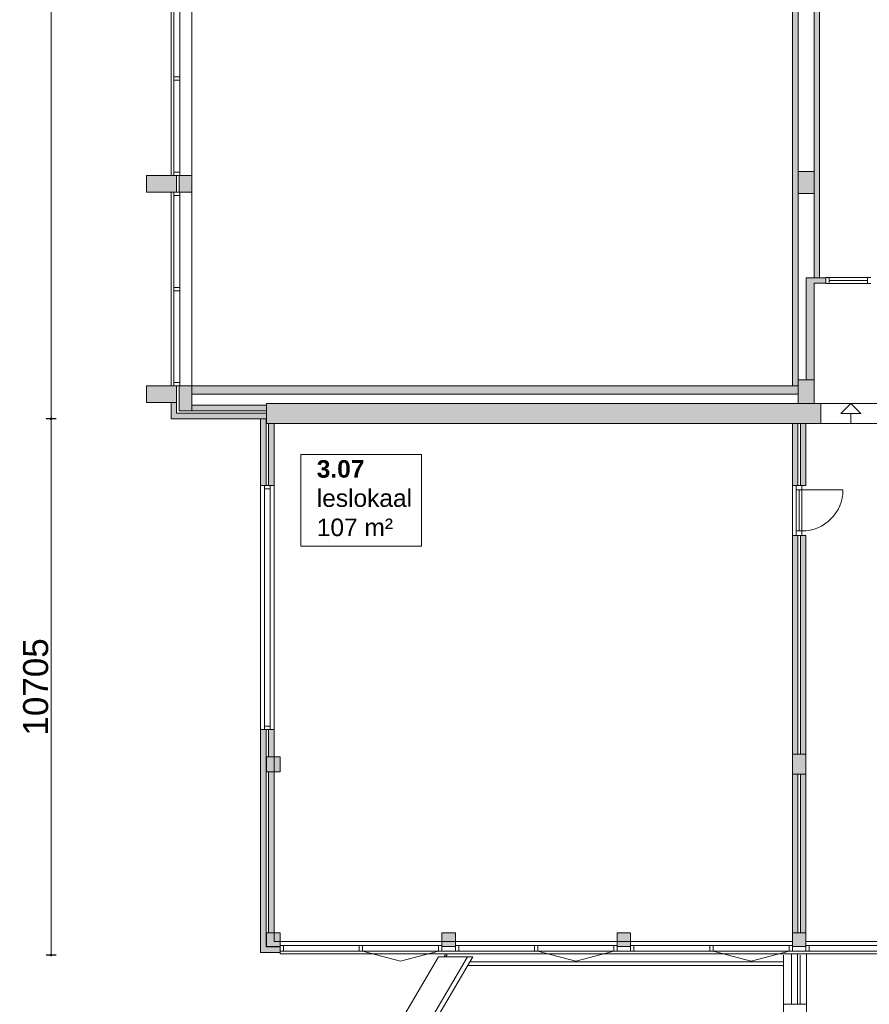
# Model space of a CAD drawing. Header units: millimetres. Extents: x 755778 to 1537169, y 90093 to 392038.
# Tile 118 of 134: x 1143142 to 1160108, y 347586 to 367239. Entities that reach past the tile are written whole.
import ezdxf

# ---------------------------------------------------------------- set-up
doc = ezdxf.new("R2010")
doc.units = ezdxf.units.MM
doc.layers.add('maatlijnen', color=7, linetype='Continuous')
doc.layers.add('NIV 3HB', color=7, linetype='Continuous')
doc.layers.add('oppervlaktelijnen', color=6, linetype='Continuous', lineweight=35, plot=False)
doc.layers.add('RUIMTEnr', color=7, linetype='Continuous', lineweight=5)
doc.styles.get("Standard").update_dxf_attribs({"font": 'arial.ttf'})
doc.dimstyles.new('even', dxfattribs={"dimtxt": 500, "dimasz": 50, "dimexe": 100, "dimexo": 0, "dimgap": 50, "dimtad": 1, "dimdec": 0, "dimzin": 0, "dimdsep": 46, "dimtxsty": 'Standard', "dimblk": 'DOT', "dimcen": 1, "dimclrd": 7, "dimclre": 7, "dimclrt": 7, "dimadec": 0, "dimazin": 0, "dimtfac": 1, "dimtdec": 0, "dimtofl": 0, "dimtmove": 0, "dimatfit": 2, "dimldrblk": 'DOT', "dimfxl": 100, "dimfxlon": 1, "dimtolj": 1, "dimtzin": 0, "dimlwd": 5, "dimarcsym": 0})

# ---------------------------------------------------------------- blocks, each defined once
blk = doc.blocks.new('_Dot')
at = {"color": 0, "linetype": 'ByBlock', "lineweight": -2}
blk.add_line((-0.5, 0), (-1, 0), dxfattribs=at)
at = {"color": 0, "linetype": 'ByBlock', "const_width": 0.5}
blk.add_lwpolyline([(-0.25, 0, 1), (0.25, 0, 1)], format="xyb", close=True, dxfattribs=at)
blk = doc.blocks.new('*D160')
at = {"layer": 'Defpoints', "color": 0, "lineweight": 5, "transparency": 16777216}
for p in [(1146166, 381373), (1143768, 359273), (1146166, 359273)]:
    blk.add_point(p, dxfattribs=at)
at = {"layer": 'maatlijnen', "color": 7, "lineweight": -2, "transparency": 16777216}
for p, q in [((1143868, 381373), (1143668, 381373)), ((1143868, 359273), (1143668, 359273))]:
    blk.add_line(p, q, dxfattribs=at)
at = {"layer": 'maatlijnen', "color": 7, "lineweight": 5, "transparency": 16777216}
blk.add_line((1143768, 381323), (1143768, 359323), dxfattribs=at)
at = {"layer": 'maatlijnen', "color": 7, "lineweight": 5, "transparency": 16777216, "xscale": 50, "yscale": 50, "zscale": 50}
for p, rotation in [((1143768, 381373), 90), ((1143768, 359273), 270)]:
    blk.add_blockref('_Dot', p, dxfattribs=dict(at, rotation=rotation))
at = {"layer": 'maatlijnen', "color": 7, "lineweight": 5, "transparency": 16777216, "insert": (1143463, 370323), "char_height": 500, "attachment_point": 5, "rotation": 90}
blk.add_mtext('\\A1;22100', dxfattribs=at)
blk = doc.blocks.new('*D161')
at = {"layer": 'Defpoints', "color": 0, "lineweight": 5, "transparency": 16777216}
for p in [(1146166, 359273), (1143768, 348568), (1147951, 348568)]:
    blk.add_point(p, dxfattribs=at)
at = {"layer": 'maatlijnen', "color": 7, "lineweight": -2, "transparency": 16777216}
for p, q in [((1143868, 359273), (1143668, 359273)), ((1143868, 348568), (1143668, 348568))]:
    blk.add_line(p, q, dxfattribs=at)
at = {"layer": 'maatlijnen', "color": 7, "lineweight": 5, "transparency": 16777216}
blk.add_line((1143768, 359223), (1143768, 348618), dxfattribs=at)
at = {"layer": 'maatlijnen', "color": 7, "lineweight": 5, "transparency": 16777216, "xscale": 50, "yscale": 50, "zscale": 50}
for p, rotation in [((1143768, 359273), 90), ((1143768, 348568), 270)]:
    blk.add_blockref('_Dot', p, dxfattribs=dict(at, rotation=rotation))
at = {"layer": 'maatlijnen', "color": 7, "lineweight": 5, "transparency": 16777216, "insert": (1143463, 353921), "char_height": 500, "attachment_point": 5, "rotation": 90}
blk.add_mtext('\\A1;10705', dxfattribs=at)

msp = doc.modelspace()

# ---------------------------------------------------------------- hatches: boundary and pattern name
at = {"layer": 'NIV 3HB', "lineweight": 5, "true_color": 0x555d61}
h = msp.add_hatch(color=251, dxfattribs=at)
h.paths.add_polyline_path([(1146326.2, 381213.1), (1146576.2, 381213.1), (1146576.2, 380598.1), (1146326.2, 380598.1)])
h.paths.add_polyline_path([(1146326.2, 376728.1), (1146326.2, 376398.1), (1146576.2, 376398.1), (1146576.2, 376728.1)])
h.paths.add_polyline_path([(1146326.2, 372528.1), (1146326.2, 372198.1), (1146576.2, 372198.1), (1146576.2, 372528.1)])
h.paths.add_polyline_path([(1146326.2, 368328.1), (1146326.2, 367998.1), (1146576.2, 367998.1), (1146576.2, 368328.1)])
h.paths.add_polyline_path([(1146326.2, 364128.1), (1146326.2, 363798.1), (1146576.2, 363798.1), (1146576.2, 364128.1)])
h.paths.add_polyline_path([(1146576.2, 359433.1), (1146326.2, 359433.1), (1146326.2, 359928.1), (1146576.2, 359928.1)])
h = msp.add_hatch(color=251, dxfattribs=at)
h.paths.add_polyline_path([(1146326.2, 381213.1), (1146576.2, 381213.1), (1146576.2, 380598.1), (1146326.2, 380598.1)])
h.paths.add_polyline_path([(1146326.2, 376728.1), (1146326.2, 376398.1), (1146576.2, 376398.1), (1146576.2, 376728.1)])
h.paths.add_polyline_path([(1146326.2, 372528.1), (1146326.2, 372198.1), (1146576.2, 372198.1), (1146576.2, 372528.1)])
h.paths.add_polyline_path([(1146326.2, 368328.1), (1146326.2, 367998.1), (1146576.2, 367998.1), (1146576.2, 368328.1)])
h.paths.add_polyline_path([(1146326.2, 364128.1), (1146326.2, 363798.1), (1146576.2, 363798.1), (1146576.2, 364128.1)])
h.paths.add_polyline_path([(1146576.2, 359433.1), (1146326.2, 359433.1), (1146326.2, 359928.1), (1146576.2, 359928.1)])
h = msp.add_hatch(color=251, dxfattribs=at)
h.paths.add_polyline_path([(1145676.2, 380598.1), (1145676.2, 380928.1), (1146276.2, 380928.1), (1146276.2, 380598.1)])
h.paths.add_polyline_path([(1145676.2, 376398.1), (1145676.2, 376728.1), (1146276.2, 376728.1), (1146276.2, 376398.1)])
h.paths.add_polyline_path([(1145676.2, 372198.1), (1145676.2, 372528.1), (1146276.2, 372528.1), (1146276.2, 372198.1)])
h.paths.add_polyline_path([(1145676.2, 367998.1), (1145676.2, 368328.1), (1146276.2, 368328.1), (1146276.2, 367998.1)])
h.paths.add_polyline_path([(1145676.2, 363798.1), (1145676.2, 364128.1), (1146276.2, 364128.1), (1146276.2, 363798.1)])
h.paths.add_polyline_path([(1145676.2, 359598.1), (1145676.2, 359928.1), (1146276.2, 359928.1), (1146276.2, 359598.1)])
at = {"layer": 'NIV 3HB', "lineweight": 5}
for points in [[(1159121.1, 368648.1), (1158576.2, 368648.1), (1158576.2, 359928.1), (1158686.2, 359928.1), (1158686.2, 368538.1), (1159006.2, 368538.1), (1159121.1, 368538.1)], [(1159241.2, 362088.1), (1158846.2, 362088.1), (1158846.2, 360053.1), (1159006.2, 360053.1), (1159006.2, 361978.1), (1159241.2, 361978.1)], [(1158686.2, 359928.1), (1146576.2, 359928.1), (1146576.2, 359763.1), (1158686.2, 359763.1)], [(1159141.2, 359578.1), (1148071.2, 359578.1), (1148071.2, 359178.1), (1159141.2, 359178.1)], [(1158681.2, 359178.1), (1158571.2, 359178.1), (1158571.2, 357944.1), (1158681.2, 357944.1)], [(1158841.2, 359178.1), (1158731.2, 359178.1), (1158731.2, 357944.1), (1158761.6, 357944.1), (1158841.2, 357944.1)], [(1158681.2, 356944.1), (1158571.2, 356944.1), (1158571.2, 352578.1), (1158681.2, 352578.1)], [(1158731.2, 352578.1), (1158841.2, 352578.1), (1158841.2, 356944.1), (1158731.2, 356944.1)], [(1158681.2, 352178.1), (1158571.2, 352178.1), (1158571.2, 349013.1), (1158681.2, 349013.1)], [(1158841.2, 352178.1), (1158731.2, 352178.1), (1158731.2, 349013.1), (1158841.2, 349013.1)]]:
    msp.add_hatch(color=7, dxfattribs=at).paths.add_polyline_path(points)
msp.add_hatch(color=7, dxfattribs=at).paths.add_polyline_path([(1159116.2, 368538.1), (1159006.2, 368538.1), (1159006.2, 368098.1), (1159006.2, 362088.1), (1159116.2, 362088.1)], flags=17)
at = {"layer": 'NIV 3HB', "lineweight": 5, "true_color": 0x555d61}
for points in [[(1158686.2, 363768.1), (1158686.2, 364208.1), (1159006.2, 364208.1), (1159006.2, 363768.1)], [(1158686.2, 359578.1), (1158686.2, 360053.1), (1159006.2, 360053.1), (1159006.2, 359578.1)]]:
    msp.add_hatch(color=251, dxfattribs=at).paths.add_polyline_path(points)
at = {"layer": 'NIV 3HB', "lineweight": 5}
h = msp.add_hatch(color=7, dxfattribs=at)
h.dxf.hatch_style = 1
h.paths.add_polyline_path([(1148071.2, 359383.1), (1146276.2, 359383.1), (1146276.2, 359598.1), (1146166.2, 359598.1), (1146166.2, 359273.1), (1148071.2, 359273.1)])
h = msp.add_hatch(color=7, dxfattribs=at)
h.dxf.hatch_style = 1
h.paths.add_polyline_path([(1148071.2, 359543.1), (1146576.2, 359543.1), (1146576.2, 359433.1), (1148071.2, 359433.1)], flags=17)
h = msp.add_hatch(color=7, dxfattribs=at)
h.dxf.hatch_style = 1
h.paths.add_polyline_path([(1148061.2, 359273.1), (1147951.2, 359273.1), (1147951.2, 357943.1), (1148061.2, 357943.1)])
h = msp.add_hatch(color=7, dxfattribs=at)
h.dxf.hatch_style = 1
h.paths.add_polyline_path([(1148221.2, 359178.1), (1148111.2, 359178.1), (1148111.2, 357943.1), (1148221.2, 357943.1)])
h = msp.add_hatch(color=7, dxfattribs=at)
h.dxf.hatch_style = 1
h.paths.add_polyline_path([(1148061.2, 353073.1), (1147951.2, 353073.1), (1147951.2, 348623.1), (1148341.2, 348623.1), (1148341.2, 348733.1), (1148061.2, 348733.1)])
h = msp.add_hatch(color=7, dxfattribs=at)
h.dxf.hatch_style = 1
h.paths.add_polyline_path([(1148221.2, 353073.1), (1148111.2, 353073.1), (1148111.2, 352528.1), (1148221.2, 352528.1)], flags=17)
at = {"layer": 'NIV 3HB', "lineweight": 5, "true_color": 0x555d61}
h = msp.add_hatch(color=251, dxfattribs=at)
h.paths.add_polyline_path([(1158571.2, 352578.1), (1158841.2, 352578.1), (1158841.2, 352178.1), (1158571.2, 352178.1)])
h.paths.add_polyline_path([(1158571.2, 348743.1), (1158841.2, 348743.1), (1158841.2, 349013.1), (1158571.2, 349013.1)])
h.paths.add_polyline_path([(1155071.2, 348743.1), (1155341.2, 348743.1), (1155341.2, 349013.1), (1155071.2, 349013.1)])
h.paths.add_polyline_path([(1151571.2, 348743.1), (1151841.2, 348743.1), (1151841.2, 349013.1), (1151571.2, 349013.1)])
h.paths.add_polyline_path([(1148071.2, 348743.1), (1148341.2, 348743.1), (1148341.2, 349013.1), (1148071.2, 349013.1)])
h.paths.add_polyline_path([(1162071.2, 348728.1), (1162341.2, 348728.1), (1162341.2, 349028.1), (1162071.2, 349028.1)])
h.paths.add_polyline_path([(1163821.2, 348728.1), (1164091.2, 348728.1), (1164091.2, 349028.1), (1163821.2, 349028.1)])
h.paths.add_polyline_path([(1167321.2, 348728.1), (1167591.2, 348728.1), (1167591.2, 349028.1), (1167321.2, 349028.1)])
h.paths.add_polyline_path([(1171111.2, 348728.1), (1171381.2, 348728.1), (1171381.2, 349028.1), (1171111.2, 349028.1)])
h.paths.add_polyline_path([(1170821.2, 348728.1), (1171091.2, 348728.1), (1171091.2, 349028.1), (1170821.2, 349028.1)])
h.paths.add_polyline_path([(1177821.2, 348728.1), (1178091.2, 348728.1), (1178091.2, 349028.1), (1177821.2, 349028.1)])
h.paths.add_polyline_path([(1174321.2, 348728.1), (1174591.2, 348728.1), (1174591.2, 349028.1), (1174321.2, 349028.1)])
h.paths.add_polyline_path([(1148071.2, 352528.1), (1148071.2, 352228.1), (1148341.2, 352228.1), (1148341.2, 352528.1)])
at = {"layer": 'NIV 3HB', "lineweight": 5}
h = msp.add_hatch(color=7, dxfattribs=at)
h.dxf.hatch_style = 1
h.paths.add_polyline_path([(1148221.2, 352228.1), (1148111.2, 352228.1), (1148111.2, 349013.1), (1148221.2, 349013.1)], flags=17)

# ---------------------------------------------------------------- linework, layer by layer
at = {"layer": 'NIV 3HB', "color": 7, "lineweight": 5}
for p, q in [((1158576.2, 368648.1), (1158576.2, 359928.1)), ((1158686.2, 359928.1), (1158686.2, 368538.1)), ((1159006.2, 368538.1), (1159006.2, 362088.1)), ((1159116.2, 362088.1), (1159116.2, 368538.1)), ((1146166.2, 367998.1), (1146166.2, 364128.1)), ((1146222.2, 366096.6), (1146222.2, 367931.1)), ((1146336.2, 367931.1), (1146336.2, 366096.6)), ((1146576.2, 364128.1), (1146576.2, 367998.1)), ((1146222.2, 364195.1), (1146222.2, 366029.6)), ((1146336.2, 366029.6), (1146336.2, 364195.1)), ((1158686.2, 363768.1), (1158686.2, 364208.1)), ((1158686.2, 364208.1), (1159006.2, 364208.1)), ((1159006.2, 364208.1), (1159006.2, 363768.1)), ((1145676.2, 363798.1), (1145676.2, 364128.1)), ((1145676.2, 364128.1), (1146276.2, 364128.1)), ((1146276.2, 364128.1), (1146276.2, 363798.1)), ((1146326.2, 364128.1), (1146326.2, 363798.1)), ((1146576.2, 364128.1), (1146326.2, 364128.1)), ((1146576.2, 363798.1), (1146576.2, 364128.1)), ((1146276.2, 363798.1), (1145676.2, 363798.1)), ((1146166.2, 363798.1), (1146166.2, 359928.1)), ((1146326.2, 363798.1), (1146576.2, 363798.1)), ((1146576.2, 359928.1), (1146576.2, 363798.1)), ((1146222.2, 361896.6), (1146222.2, 363731.1)), ((1146336.2, 363731.1), (1146336.2, 361896.6)), ((1159006.2, 363768.1), (1158686.2, 363768.1)), ((1158846.2, 360053.1), (1158846.2, 362088.1)), ((1158846.2, 362088.1), (1159241.2, 362088.1)), ((1159006.2, 362088.1), (1159116.2, 362088.1)), ((1159241.2, 362088.1), (1159241.2, 361978.1)), ((1160074.2, 362090.1), (1159308.2, 362090.1)), ((1160074.2, 362033.1), (1159308.2, 362033.1)), ((1146222.2, 359995.1), (1146222.2, 361829.6)), ((1146336.2, 361829.6), (1146336.2, 359995.1)), ((1159241.2, 361978.1), (1159006.2, 361978.1)), ((1159006.2, 361978.1), (1159006.2, 360053.1)), ((1160074.2, 361976.1), (1159308.2, 361976.1)), ((1158686.2, 359578.1), (1158686.2, 360053.1)), ((1158686.2, 360053.1), (1159006.2, 360053.1)), ((1159006.2, 360053.1), (1158846.2, 360053.1)), ((1159006.2, 360053.1), (1159006.2, 359578.1)), ((1145676.2, 359598.1), (1145676.2, 359928.1)), ((1145676.2, 359928.1), (1146276.2, 359928.1)), ((1146276.2, 359928.1), (1146276.2, 359598.1)), ((1146326.2, 359433.1), (1146326.2, 359928.1)), ((1146326.2, 359928.1), (1146576.2, 359928.1)), ((1146576.2, 359928.1), (1146576.2, 359433.1)), ((1146576.2, 359928.1), (1146576.2, 359763.1)), ((1158686.2, 359928.1), (1146576.2, 359928.1)), ((1158576.2, 359928.1), (1158686.2, 359928.1)), ((1158686.2, 359763.1), (1158686.2, 359928.1)), ((1146576.2, 359763.1), (1158686.2, 359763.1)), ((1146276.2, 359598.1), (1145676.2, 359598.1)), ((1146276.2, 359598.1), (1146166.2, 359598.1)), ((1146166.2, 359598.1), (1146166.2, 359273.1)), ((1146276.2, 359383.1), (1146276.2, 359598.1)), ((1146576.2, 359433.1), (1146576.2, 359543.1)), ((1146576.2, 359543.1), (1148071.2, 359543.1)), ((1148341.2, 359578.1), (1148071.2, 359578.1)), ((1148071.2, 359578.1), (1148071.2, 359178.1)), ((1148071.2, 359578.1), (1159141.2, 359578.1)), ((1148071.2, 359178.1), (1148071.2, 359578.1)), ((1148071.2, 359543.1), (1148071.2, 359433.1)), ((1159006.2, 359578.1), (1158686.2, 359578.1)), ((1159141.2, 359578.1), (1160341.2, 359578.1)), ((1159141.2, 359578.1), (1159141.2, 359178.1)), ((1159541.2, 359378.1), (1159741.2, 359578.1)), ((1159741.2, 359578.1), (1159941.2, 359378.1)), ((1146166.2, 359273.1), (1148071.2, 359273.1)), ((1148071.2, 359383.1), (1146276.2, 359383.1)), ((1146576.2, 359433.1), (1146326.2, 359433.1)), ((1148071.2, 359433.1), (1146576.2, 359433.1)), ((1148061.2, 359273.1), (1147951.2, 359273.1)), ((1147951.2, 359273.1), (1147951.2, 357943.1)), ((1148061.2, 357943.1), (1148061.2, 359273.1)), ((1148071.2, 359273.1), (1148071.2, 359383.1)), ((1159941.2, 359378.1), (1159541.2, 359378.1)), ((1159741.2, 359178.1), (1159741.2, 359378.1)), ((1148071.2, 359178.1), (1148341.2, 359178.1)), ((1159141.2, 359178.1), (1148071.2, 359178.1)), ((1148111.2, 359178.1), (1148111.2, 357943.1)), ((1148221.2, 359178.1), (1148111.2, 359178.1)), ((1148221.2, 357943.1), (1148221.2, 359178.1)), ((1158571.2, 357944.1), (1158571.2, 359178.1)), ((1158571.2, 359178.1), (1158681.2, 359178.1)), ((1158681.2, 359178.1), (1158681.2, 357944.1)), ((1158841.2, 359178.1), (1158731.2, 359178.1)), ((1158731.2, 359178.1), (1158731.2, 357944.1)), ((1158841.2, 357944.1), (1158841.2, 359178.1)), ((1159141.2, 359178.1), (1160341.2, 359178.1)), ((1160951.5, 359178.1), (1159411.5, 359178.1)), ((1147951.2, 357943.1), (1147951.2, 353073.1)), ((1147951.2, 357943.1), (1148061.2, 357943.1)), ((1148111.2, 357943.1), (1148221.2, 357943.1)), ((1148221.2, 353073.1), (1148221.2, 357943.1)), ((1158681.2, 357944.1), (1158571.2, 357944.1)), ((1158761.6, 357944.1), (1158647.6, 357944.1)), ((1158647.6, 357944.1), (1158647.6, 357854.1)), ((1158731.2, 357944.1), (1158841.2, 357944.1)), ((1158761.6, 357854.1), (1158761.6, 357944.1)), ((1148029.2, 357876.1), (1148029.2, 353140.1)), ((1148143.2, 357876.1), (1148143.2, 353140.1)), ((1158647.6, 357034.1), (1158647.6, 357854.1)), ((1158647.6, 357854.1), (1158761.6, 357854.1)), ((1158647.6, 357854.1), (1158761.6, 357854.1)), ((1158704.6, 357854.1), (1158704.6, 357034.1)), ((1158761.6, 357854.1), (1159581.6, 357854.1)), ((1158761.6, 357854.1), (1158761.6, 357034.1)), ((1158571.2, 352578.1), (1158571.2, 356944.1)), ((1158571.2, 356944.1), (1158681.2, 356944.1)), ((1158761.6, 357034.1), (1158647.6, 357034.1)), ((1158761.6, 357034.1), (1158647.6, 357034.1)), ((1158647.6, 357034.1), (1158647.6, 356944.1)), ((1158647.6, 356944.1), (1158761.6, 356944.1)), ((1158681.2, 356944.1), (1158681.2, 352578.1)), ((1158841.2, 356944.1), (1158731.2, 356944.1)), ((1158731.2, 356944.1), (1158731.2, 352578.1)), ((1158761.6, 356944.1), (1158761.6, 357034.1)), ((1158841.2, 352578.1), (1158841.2, 356944.1)), ((1148061.2, 353073.1), (1147951.2, 353073.1)), ((1147951.2, 353073.1), (1147951.2, 348623.1)), ((1148061.2, 348733.1), (1148061.2, 353073.1)), ((1148111.2, 353073.1), (1148111.2, 352528.1)), ((1148221.2, 353073.1), (1148111.2, 353073.1)), ((1148221.2, 352528.1), (1148221.2, 353073.1)), ((1158681.2, 352578.1), (1158571.2, 352578.1)), ((1158571.2, 352578.1), (1158841.2, 352578.1)), ((1158571.2, 352178.1), (1158571.2, 352578.1)), ((1158731.2, 352578.1), (1158841.2, 352578.1)), ((1158841.2, 352578.1), (1158841.2, 352178.1)), ((1148341.2, 352528.1), (1148071.2, 352528.1)), ((1148071.2, 352528.1), (1148071.2, 352228.1)), ((1148111.2, 352528.1), (1148221.2, 352528.1)), ((1148341.2, 352228.1), (1148341.2, 352528.1)), ((1148071.2, 352228.1), (1148341.2, 352228.1)), ((1148111.2, 349013.1), (1148111.2, 352228.1)), ((1148111.2, 352228.1), (1148221.2, 352228.1)), ((1148221.2, 352228.1), (1148221.2, 349013.1)), ((1158841.2, 352178.1), (1158571.2, 352178.1)), ((1158571.2, 349013.1), (1158571.2, 352178.1)), ((1158571.2, 352178.1), (1158681.2, 352178.1)), ((1158681.2, 352178.1), (1158681.2, 349013.1)), ((1158841.2, 352178.1), (1158731.2, 352178.1)), ((1158731.2, 352178.1), (1158731.2, 349013.1)), ((1158841.2, 349013.1), (1158841.2, 352178.1)), ((1148341.2, 349013.1), (1148071.2, 349013.1)), ((1148071.2, 349013.1), (1148071.2, 348743.1)), ((1148221.2, 349013.1), (1148111.2, 349013.1)), ((1148341.2, 348743.1), (1148341.2, 349013.1)), ((1151571.2, 348838.1), (1148341.2, 348838.1)), ((1151841.2, 349013.1), (1151571.2, 349013.1)), ((1151571.2, 349013.1), (1151571.2, 348743.1)), ((1151841.2, 348743.1), (1151841.2, 349013.1)), ((1155071.2, 348838.1), (1151841.2, 348838.1)), ((1155341.2, 349013.1), (1155071.2, 349013.1)), ((1155071.2, 349013.1), (1155071.2, 348743.1)), ((1155341.2, 348743.1), (1155341.2, 349013.1)), ((1158571.2, 348838.1), (1155341.2, 348838.1)), ((1158841.2, 349013.1), (1158571.2, 349013.1)), ((1158571.2, 349013.1), (1158571.2, 348743.1)), ((1158681.2, 349013.1), (1158571.2, 349013.1)), ((1158731.2, 349013.1), (1158841.2, 349013.1)), ((1158841.2, 348743.1), (1158841.2, 349013.1)), ((1158841.2, 348838.1), (1162071.2, 348838.1)), ((1148341.2, 348733.1), (1148061.2, 348733.1)), ((1148071.2, 348743.1), (1148341.2, 348743.1)), ((1148341.2, 348623.1), (1148341.2, 348733.1)), ((1148408.2, 348760.1), (1149922.7, 348760.1)), ((1148408.2, 348646.1), (1149922.7, 348646.1)), ((1149989.7, 348760.1), (1151504.2, 348760.1)), ((1149989.7, 348646.1), (1151706.2, 348646.1)), ((1151571.2, 348743.1), (1151841.2, 348743.1)), ((1151706.2, 348646.1), (1153422.7, 348646.1)), ((1151908.2, 348760.1), (1153422.7, 348760.1)), ((1153489.7, 348760.1), (1155004.2, 348760.1)), ((1153489.7, 348646.1), (1155206.2, 348646.1)), ((1155071.2, 348743.1), (1155341.2, 348743.1)), ((1155206.2, 348646.1), (1158706.2, 348646.1)), ((1155408.2, 348760.1), (1156922.7, 348760.1)), ((1156989.7, 348760.1), (1158504.2, 348760.1)), ((1158571.2, 348743.1), (1158841.2, 348743.1)), ((1158706.2, 348646.1), (1162341.2, 348646.1)), ((1158908.2, 348760.1), (1162004.2, 348760.1)), ((1147951.2, 348623.1), (1148341.2, 348623.1)), ((1148341.2, 348623.1), (1148341.2, 348593.1)), ((1162341.2, 348593.1), (1148341.2, 348593.1)), ((1151504.2, 348533.1), (1149537.8, 345184.2)), ((1152084, 348533.1), (1149965.9, 344925.9)), ((1152188.4, 348533.1), (1150043, 344879.4)), ((1151504.2, 348533.1), (1152188.4, 348533.1)), ((1151618.8, 348533.1), (1151639.2, 348567.8)), ((1151653.6, 348533.1), (1151618.8, 348533.1)), ((1151639.2, 348567.8), (1151639.2, 348593.1)), ((1151639.2, 348593.1), (1151669.2, 348593.1)), ((1151669.2, 348559.6), (1151653.6, 348533.1)), ((1151669.2, 348593.1), (1151669.2, 348559.6)), ((1158396.2, 347586.3), (1158396.2, 348568.1)), ((1158556.2, 348593.1), (1158556.2, 347586.3)), ((1158676.2, 348593.1), (1158676.2, 347586.3)), ((1158726.2, 347586.3), (1158726.2, 348568.1)), ((1158856.2, 348593.1), (1158856.2, 346678.1)), ((1152088.5, 348362.9), (1158396.2, 348362.9)), ((1152130.7, 348434.9), (1158396.2, 348434.9)), ((1158396.2, 347586.3), (1158726.2, 347586.3)), ((1158396.2, 347586.3), (1158856.2, 347586.3)), ((1158396.2, 347286.3), (1158396.2, 347586.3)), ((1158856.2, 347586.3), (1158856.2, 347286.3))]:
    msp.add_line(p, q, dxfattribs=at)
at = {"layer": 'NIV 3HB', "color": 7, "linetype": 'ByBlock', "lineweight": 5}
for p, q in [((1146222.2, 366096.6), (1146222.2, 366029.6)), ((1146336.2, 366096.6), (1146222.2, 366096.6)), ((1146336.2, 366029.6), (1146222.2, 366029.6)), ((1146336.2, 366029.6), (1146336.2, 366096.6)), ((1146222.2, 364195.1), (1146222.2, 364128.1)), ((1146336.2, 364195.1), (1146222.2, 364195.1)), ((1146336.2, 364128.1), (1146336.2, 364195.1)), ((1146336.2, 364128.1), (1146222.2, 364128.1)), ((1146222.2, 363798.1), (1146222.2, 363731.1)), ((1146336.2, 363798.1), (1146222.2, 363798.1)), ((1146336.2, 363731.1), (1146336.2, 363798.1)), ((1146336.2, 363731.1), (1146222.2, 363731.1)), ((1159308.2, 362090.1), (1159241.2, 362090.1)), ((1159241.2, 362090.1), (1159241.2, 361976.1)), ((1159308.2, 362090.1), (1159308.2, 361976.1)), ((1160141.2, 362090.1), (1160074.2, 362090.1)), ((1160074.2, 362090.1), (1160074.2, 361976.1)), ((1146222.2, 361896.6), (1146222.2, 361829.6)), ((1146336.2, 361896.6), (1146222.2, 361896.6)), ((1146336.2, 361829.6), (1146222.2, 361829.6)), ((1146336.2, 361829.6), (1146336.2, 361896.6)), ((1159241.2, 361976.1), (1159308.2, 361976.1)), ((1160074.2, 361976.1), (1160141.2, 361976.1)), ((1146222.2, 359995.1), (1146222.2, 359928.1)), ((1146336.2, 359995.1), (1146222.2, 359995.1)), ((1146336.2, 359928.1), (1146222.2, 359928.1)), ((1146336.2, 359928.1), (1146336.2, 359995.1)), ((1148029.2, 357943.1), (1148029.2, 357876.1)), ((1148143.2, 357943.1), (1148029.2, 357943.1)), ((1148143.2, 357876.1), (1148143.2, 357943.1)), ((1148143.2, 357876.1), (1148029.2, 357876.1)), ((1148029.2, 353140.1), (1148029.2, 353073.1)), ((1148143.2, 353140.1), (1148029.2, 353140.1)), ((1148143.2, 353073.1), (1148029.2, 353073.1)), ((1148143.2, 353073.1), (1148143.2, 353140.1)), ((1148341.2, 348760.1), (1148408.2, 348760.1)), ((1148341.2, 348760.1), (1148341.2, 348646.1)), ((1148408.2, 348646.1), (1148341.2, 348646.1)), ((1148408.2, 348760.1), (1148408.2, 348646.1)), ((1149922.7, 348760.1), (1149989.7, 348760.1)), ((1149922.7, 348760.1), (1149922.7, 348646.1)), ((1149989.7, 348646.1), (1149922.7, 348646.1)), ((1149989.7, 348760.1), (1149989.7, 348646.1)), ((1151504.2, 348760.1), (1151571.2, 348760.1)), ((1151504.2, 348760.1), (1151504.2, 348646.1)), ((1151571.2, 348646.1), (1151504.2, 348646.1)), ((1151571.2, 348760.1), (1151571.2, 348646.1)), ((1151841.2, 348760.1), (1151908.2, 348760.1)), ((1151841.2, 348760.1), (1151841.2, 348646.1)), ((1151908.2, 348646.1), (1151841.2, 348646.1)), ((1151908.2, 348760.1), (1151908.2, 348646.1)), ((1153422.7, 348760.1), (1153489.7, 348760.1)), ((1153422.7, 348760.1), (1153422.7, 348646.1)), ((1153489.7, 348646.1), (1153422.7, 348646.1)), ((1153489.7, 348760.1), (1153489.7, 348646.1)), ((1155004.2, 348760.1), (1155071.2, 348760.1)), ((1155004.2, 348760.1), (1155004.2, 348646.1)), ((1155071.2, 348646.1), (1155004.2, 348646.1)), ((1155071.2, 348760.1), (1155071.2, 348646.1)), ((1155341.2, 348760.1), (1155408.2, 348760.1)), ((1155341.2, 348760.1), (1155341.2, 348646.1)), ((1155408.2, 348646.1), (1155341.2, 348646.1)), ((1155408.2, 348760.1), (1155408.2, 348646.1)), ((1156989.7, 348760.1), (1156922.7, 348760.1)), ((1156922.7, 348760.1), (1156922.7, 348646.1)), ((1156922.7, 348646.1), (1156989.7, 348646.1)), ((1156989.7, 348760.1), (1156989.7, 348646.1)), ((1158504.2, 348760.1), (1158571.2, 348760.1)), ((1158504.2, 348760.1), (1158504.2, 348646.1)), ((1158571.2, 348646.1), (1158504.2, 348646.1)), ((1158571.2, 348760.1), (1158571.2, 348646.1)), ((1158841.2, 348760.1), (1158908.2, 348760.1)), ((1158841.2, 348760.1), (1158841.2, 348646.1)), ((1158908.2, 348646.1), (1158841.2, 348646.1)), ((1158908.2, 348760.1), (1158908.2, 348646.1))]:
    msp.add_line(p, q, dxfattribs=at)
at = {"layer": 'NIV 3HB', "color": 7, "linetype": 'Continuous', "lineweight": 5}
for p, q in [((1149989.7, 348646.1), (1150747, 348448.7)), ((1150747, 348448.7), (1151504.2, 348646.1)), ((1153489.7, 348646.1), (1154247, 348448.7)), ((1154247, 348448.7), (1155004.2, 348646.1)), ((1156989.7, 348646.1), (1157747, 348448.7)), ((1157747, 348448.7), (1158504.2, 348646.1))]:
    msp.add_line(p, q, dxfattribs=at)
at = {"layer": 'NIV 3HB', "color": 7, "lineweight": 5}
msp.add_arc((1158761.6, 357854.1), 820, 270, 0, dxfattribs=at)
at = {"layer": 'oppervlaktelijnen', "lineweight": 5}
msp.add_lwpolyline([(1148221.2, 359178.1), (1158571.2, 359178.1), (1158571.2, 348838.1), (1148221.2, 348838.1)], close=True, dxfattribs=at)
at = {"layer": 'RUIMTEnr', "lineweight": 5}
msp.add_lwpolyline([(1148756.6, 358561.5), (1151166.2, 358561.5), (1151166.2, 356731.8), (1148756.6, 356731.8)], close=True, dxfattribs=at)

# ---------------------------------------------------------------- texts
at = {"layer": 'RUIMTEnr', "lineweight": 5, "insert": (1149074.1, 357687.1), "char_height": 350, "attachment_point": 4, "rotation": 0.04243}
msp.add_mtext_dynamic_manual_height_columns('{\\fArial|b1|i0|c0|p34;3.07\\P}leslokaal\\P107 m²', width=2951.731, gutter_width=121.2, heights=[0], dxfattribs=at)

# ---------------------------------------------------------------- dimensions: what is measured, and where the dimension line sits
at = {"layer": 'maatlijnen', "lineweight": 5}
dim = msp.add_linear_dim(base=(1143768.1, 359273.1), p1=(1146166.2, 381373.1), p2=(1146166.2, 359273.1), angle=90, dimstyle='even', dxfattribs=at)
dim.commit()
dim.dimension.update_dxf_attribs({"geometry": '*D160', "text_midpoint": (1143462.8, 370323.1)})
dim = msp.add_linear_dim(base=(1143768.1, 348568.1), p1=(1146166.2, 359273.1), p2=(1147951.2, 348568.1), angle=90, dimstyle='even', override={"dimtmove": 1}, dxfattribs=at)
dim.commit()
dim.dimension.update_dxf_attribs({"geometry": '*D161', "text_midpoint": (1143462.8, 353920.6)})

doc.saveas('drawing.dxf')
